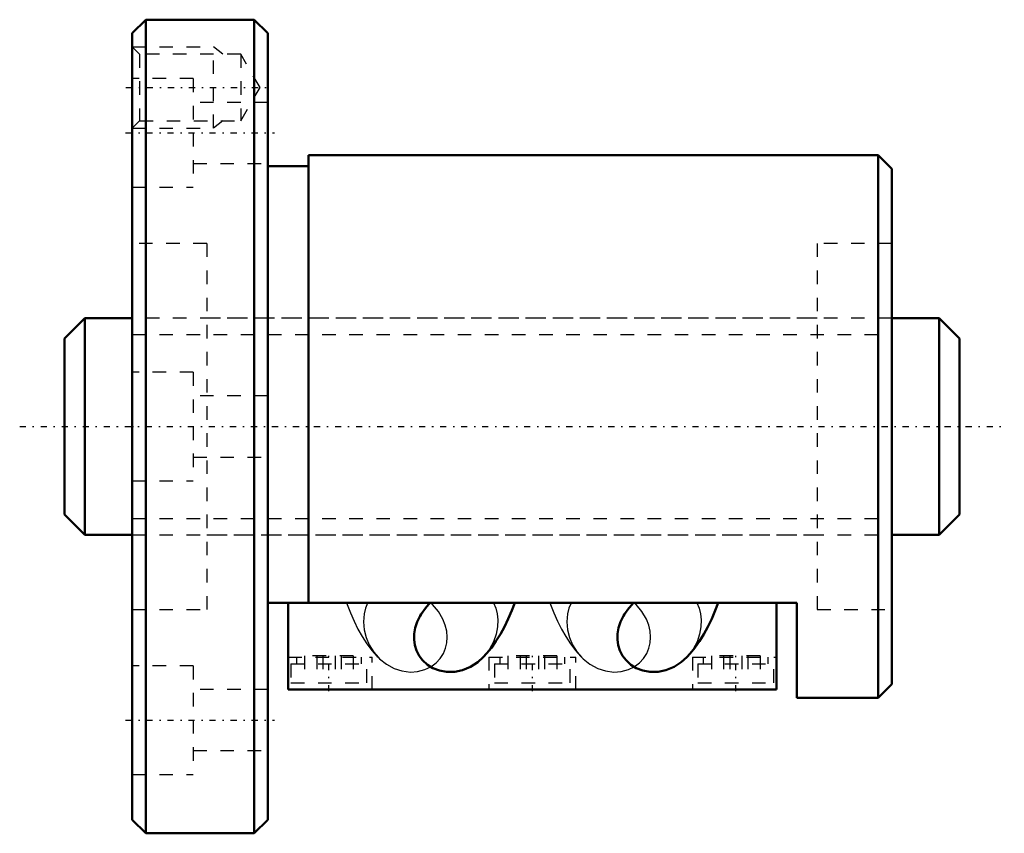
# Model space of a CAD drawing. Header units: millimetres. Extents: x -8.3 to 64.3, y -30 to 30.
import ezdxf

# ---------------------------------------------------------------- set-up
doc = ezdxf.new("R2010")
doc.units = ezdxf.units.MM
doc.linetypes.add('Center', pattern=[1.5, 0.45, -0.5, 0.05, -0.5])
doc.linetypes.add('Dashed', pattern=[2, 1, -1])
for name, color, linetype, lineweight in [('2d ConnectionPoints', 7, 'Continuous', 50), ('AM_0', 7, 'Continuous', 50), ('AM_5', 3, 'Continuous', 25), ('AM_7', 7, 'Center', 25), ('AM_9', 6, 'Dashed', 25)]:
    doc.layers.add(name, color=color, linetype=linetype, lineweight=lineweight)

# ---------------------------------------------------------------- blocks, each defined once
blk = doc.blocks.new('1_N00SBN1605V_5Nut_0_in_SBN1605V_5G0_66LC0_0000__4')
at = {"layer": 'AM_0'}
for p, q in [((1, 30), (0, 29)), ((1, 30), (1, -30)), ((9, 30), (1, 30)), ((9, 30), (9, -30)), ((10, 29), (9, 30)), ((0, 29), (0, -29)), ((10, 29), (10, -29)), ((55, 20), (13, 20)), ((13, 20), (13, -13)), ((56, 19), (55, 20)), ((55, 20), (55, -20)), ((13, 19.2), (10, 19.2)), ((56, 19), (56, -19)), ((10, -13), (49, -13)), ((11.5, -19.4), (11.5, -13)), ((47.5, -19.4), (47.5, -13)), ((49, -20), (49, -13)), ((47.5, -19.4), (11.5, -19.4)), ((55, -20), (56, -19)), ((49, -20), (55, -20)), ((0, -29), (1, -30)), ((9, -30), (10, -29)), ((1, -30), (9, -30))]:
    blk.add_line(p, q, dxfattribs=at)
for points in [[(21.97, -12.996), (21.918, -13.057), (21.85, -13.131)], [(25.881, -17.019), (26.127, -16.751), (26.481, -16.318), (26.82, -15.842), (27.143, -15.324), (27.447, -14.769), (27.729, -14.183), (27.988, -13.57), (28.201, -13.004)], [(36.97, -12.996), (36.918, -13.057), (36.85, -13.131)], [(40.881, -17.019), (41.127, -16.751), (41.481, -16.318), (41.82, -15.842), (42.143, -15.324), (42.447, -14.769), (42.729, -14.183), (42.988, -13.57), (43.201, -13.004)], [(25.881, -17.019), (25.48, -17.379), (24.95, -17.721), (24.347, -17.968), (23.775, -18.087), (23.17, -18.095), (22.657, -18.004), (22.153, -17.81), (21.761, -17.565), (21.409, -17.241), (21.155, -16.904), (20.959, -16.517), (20.838, -16.127), (20.781, -15.713), (20.788, -15.287), (20.861, -14.858), (21.009, -14.402), (21.223, -13.962), (21.3, -13.833), (21.612, -13.399), (21.854, -13.128)], [(40.881, -17.019), (40.48, -17.379), (39.95, -17.721), (39.347, -17.968), (38.775, -18.087), (38.17, -18.095), (37.657, -18.004), (37.153, -17.81), (36.761, -17.565), (36.409, -17.241), (36.155, -16.904), (35.959, -16.517), (35.838, -16.127), (35.781, -15.713), (35.788, -15.287), (35.861, -14.858), (36.009, -14.402), (36.223, -13.962), (36.3, -13.833), (36.612, -13.399), (36.854, -13.128)]]:
    blk.add_lwpolyline(points, dxfattribs=at)
at = {"layer": 'AM_5', "linetype": 'Dashed'}
for p, q in [((0, 28), (6, 28)), ((6, 22), (6, 28)), ((6.69, 27.459), (6, 28)), ((6.69, 22.541), (6, 22)), ((0, 22), (6, 22))]:
    blk.add_line(p, q, dxfattribs=at)
at = {"layer": 'AM_7'}
for p, q in [((-0.471, 25), (9.89, 25)), ((-0.5, 21.651), (10.5, 21.651)), ((14.5, -19.52), (14.5, -16.88)), ((29.5, -19.52), (29.5, -16.88)), ((44.5, -19.52), (44.5, -16.88)), ((-0.5, -21.651), (10.5, -21.651))]:
    blk.add_line(p, q, dxfattribs=at)
at = {"layer": 'AM_9'}
for p, q in [((0.541, 27.459), (0, 28)), ((8, 27.459), (0.541, 27.459)), ((0.541, 27.459), (0.541, 22.541)), ((8, 27.459), (8, 22.541)), ((9.419, 25), (8, 27.459)), ((4.5, 25.651), (0, 25.651)), ((4.5, 25.651), (4.5, 17.651)), ((8, 22.541), (9.419, 25)), ((10, 23.901), (4.5, 23.901)), ((0, 22), (0.541, 22.541)), ((0.541, 22.541), (8, 22.541)), ((4.5, 19.401), (10, 19.401)), ((0, 17.651), (4.5, 17.651)), ((5.5, 13.5), (0, 13.5)), ((5.5, 13.5), (5.5, -13.5)), ((50.5, 13.5), (50.5, -13.5)), ((56, 13.5), (50.5, 13.5)), ((50.5, 8), (5.5, 8)), ((4.5, 4), (0, 4)), ((4.5, 4), (4.5, -4)), ((10, 2.25), (4.5, 2.25)), ((4.5, -2.25), (10, -2.25)), ((0, -4), (4.5, -4)), ((5.5, -8), (50.5, -8)), ((21.854, -13.128), (21.982, -13)), ((36.854, -13.128), (36.982, -13)), ((0, -13.5), (5.5, -13.5)), ((50.5, -13.5), (56, -13.5)), ((11.5, -17), (17.7, -17)), ((12.1, -17), (12.1, -17.5)), ((12.7, -16.9), (12.7, -18.9)), ((16.3, -16.9), (12.7, -16.9)), ((13.6, -16.9), (13.6, -18.9)), ((14.05, -16.9), (14.05, -18.9)), ((14.95, -16.9), (14.95, -18.9)), ((15.4, -16.9), (15.4, -18.9)), ((16.3, -16.9), (16.3, -18.9)), ((16.9, -17.5), (16.9, -17)), ((17.7, -19.4), (17.7, -17)), ((25.927, -16.971), (25.881, -17.019)), ((26.3, -17), (32.7, -17)), ((26.3, -17), (26.3, -19.4)), ((27.1, -17), (27.1, -17.5)), ((27.7, -16.9), (27.7, -18.9)), ((31.3, -16.9), (27.7, -16.9)), ((28.6, -16.9), (28.6, -18.9)), ((29.05, -16.9), (29.05, -18.9)), ((29.95, -16.9), (29.95, -18.9)), ((30.4, -16.9), (30.4, -18.9)), ((31.3, -16.9), (31.3, -18.9)), ((31.9, -17.5), (31.9, -17)), ((32.7, -19.4), (32.7, -17)), ((40.927, -16.971), (40.881, -17.019)), ((41.3, -17), (41.3, -19.4)), ((41.3, -17), (47.5, -17)), ((42.1, -17), (42.1, -17.5)), ((42.7, -16.9), (42.7, -18.9)), ((46.3, -16.9), (42.7, -16.9)), ((43.6, -16.9), (43.6, -18.9)), ((44.05, -16.9), (44.05, -18.9)), ((44.95, -16.9), (44.95, -18.9)), ((45.4, -16.9), (45.4, -18.9)), ((46.3, -16.9), (46.3, -18.9)), ((46.9, -17.5), (46.9, -17)), ((4.5, -17.651), (0, -17.651)), ((4.5, -17.651), (4.5, -25.651)), ((11.7, -17.5), (17.3, -17.5)), ((11.7, -17.5), (11.7, -18.9)), ((17.3, -18.9), (17.3, -17.5)), ((26.7, -17.5), (32.3, -17.5)), ((26.7, -17.5), (26.7, -18.9)), ((32.3, -18.9), (32.3, -17.5)), ((41.7, -17.5), (47.3, -17.5)), ((41.7, -17.5), (41.7, -18.9)), ((47.3, -18.9), (47.3, -17.5)), ((10, -19.401), (4.5, -19.401)), ((11.7, -18.9), (17.3, -18.9)), ((26.7, -18.9), (32.3, -18.9)), ((41.7, -18.9), (47.3, -18.9)), ((4.5, -23.901), (10, -23.901)), ((0, -25.651), (4.5, -25.651))]:
    blk.add_line(p, q, dxfattribs=at)
for points in [[(15.799, -13.005), (15.843, -13.127), (16.086, -13.753), (16.352, -14.358), (16.643, -14.94), (16.96, -15.496), (17.304, -16.023), (17.674, -16.515), (18.067, -16.964), (18.12, -17.02)], [(17.367, -13), (17.356, -13.022), (17.198, -13.407), (17.095, -13.82), (17.045, -14.4), (17.096, -14.998), (17.238, -15.562), (17.469, -16.111), (17.805, -16.649), (18.12, -17.02)], [(22.148, -13.13), (22.136, -13.118), (22.018, -13)], [(22.15, -13.132), (22.063, -13.036), (22.032, -12.998)], [(26.633, -13), (26.8, -13.401), (26.905, -13.821), (26.952, -14.261), (26.933, -14.783), (26.837, -15.308), (26.642, -15.877), (26.352, -16.421), (25.988, -16.903)], [(30.799, -13.005), (30.843, -13.127), (31.086, -13.753), (31.352, -14.358), (31.643, -14.94), (31.96, -15.496), (32.304, -16.023), (32.674, -16.515), (33.067, -16.964), (33.12, -17.02)], [(32.367, -13), (32.356, -13.022), (32.198, -13.407), (32.095, -13.82), (32.045, -14.4), (32.096, -14.998), (32.238, -15.562), (32.469, -16.111), (32.805, -16.649), (33.12, -17.02)], [(37.148, -13.13), (37.136, -13.118), (37.018, -13)], [(37.15, -13.132), (37.063, -13.036), (37.032, -12.998)], [(41.633, -13), (41.8, -13.401), (41.905, -13.821), (41.952, -14.261), (41.933, -14.783), (41.837, -15.308), (41.642, -15.877), (41.352, -16.421), (40.988, -16.903)], [(18.12, -17.02), (18.238, -17.138), (18.737, -17.535), (19.317, -17.847), (19.888, -18.03), (20.505, -18.106), (21.043, -18.069), (21.584, -17.926), (22.014, -17.718), (22.411, -17.423), (22.703, -17.107), (22.943, -16.732), (23.1, -16.355), (23.195, -15.946), (23.224, -15.53), (23.189, -15.104), (23.083, -14.656), (22.911, -14.219), (22.575, -13.644), (22.148, -13.13)], [(33.12, -17.02), (33.238, -17.138), (33.737, -17.535), (34.317, -17.847), (34.888, -18.03), (35.505, -18.106), (36.043, -18.069), (36.584, -17.926), (37.014, -17.718), (37.411, -17.423), (37.703, -17.107), (37.943, -16.732), (38.1, -16.355), (38.195, -15.946), (38.224, -15.53), (38.189, -15.104), (38.083, -14.656), (37.911, -14.219), (37.575, -13.644), (37.148, -13.13)]]:
    blk.add_lwpolyline(points, dxfattribs=at)
blk = doc.blocks.new('2_N010SBN1605V_50Shaft_0_in_SBN1605V_5G0_66LC0_0000__4')
at = {"layer": 'AM_0'}
for p, q in [((-3.5, 8), (-5, 6.5)), ((-3.5, 8), (-3.5, -8)), ((0, 8), (-3.5, 8)), ((59.5, 8), (56, 8)), ((61, 6.5), (59.5, 8)), ((59.5, 8), (59.5, -8)), ((-5, 6.5), (-5, -6.5)), ((61, 6.5), (61, -6.5)), ((-5, -6.5), (-3.5, -8)), ((59.5, -8), (61, -6.5)), ((-3.5, -8), (0, -8)), ((56, -8), (59.5, -8))]:
    blk.add_line(p, q, dxfattribs=at)
at = {"layer": 'AM_5', "linetype": 'Dashed'}
for p, q in [((0, 6.773), (56, 6.773)), ((0, -6.773), (56, -6.773))]:
    blk.add_line(p, q, dxfattribs=at)
at = {"layer": 'AM_7'}
blk.add_line((-8.3, 0), (64.3, 0), dxfattribs=at)
at = {"layer": 'AM_9'}
for p, q in [((56, 8), (0, 8)), ((0, -8), (56, -8))]:
    blk.add_line(p, q, dxfattribs=at)

msp = doc.modelspace()

# ---------------------------------------------------------------- linework, layer by layer
at = {"layer": '2d ConnectionPoints'}
msp.add_point((0, 0), dxfattribs=at)

# ---------------------------------------------------------------- block references
for name in ['1_N00SBN1605V_5Nut_0_in_SBN1605V_5G0_66LC0_0000__4', '2_N010SBN1605V_50Shaft_0_in_SBN1605V_5G0_66LC0_0000__4']:
    msp.add_blockref(name, (0, 0))

doc.saveas('drawing.dxf')
